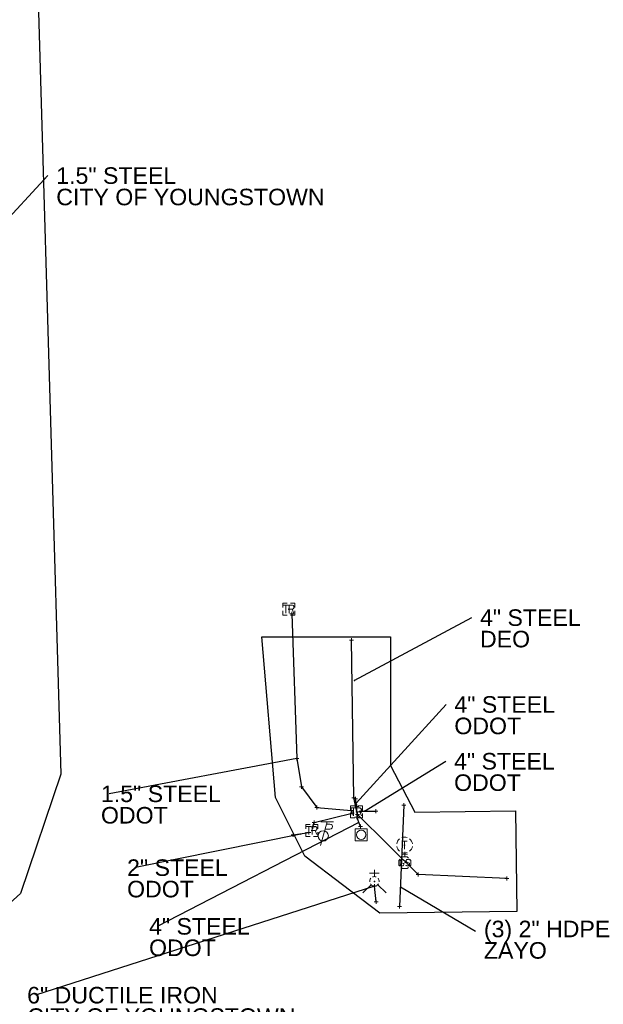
# Model space of a CAD drawing. Header units: feet. Extents: x 2474969 to 2485206, y 498780 to 500682.
# Tile 8 of 69: x 2475627 to 2475774, y 500056 to 500303. Entities that reach past the tile are written whole.
import ezdxf

# ---------------------------------------------------------------- set-up
doc = ezdxf.new("R2010")
doc.units = ezdxf.units.FT
doc.header["$MEASUREMENT"] = 0
doc.linetypes.add('interconnectex', pattern=[0])
for name, color, linetype in [('SG_X_Interconnect_Cable', 7, 'interconnectex'), ('SG_X_Poles', 7, 'Continuous'), ('SG_X_PullBox', 7, 'Continuous'), ('TX_X_10', 7, 'Continuous'), ('UT_X_FO', 30, 'foex'), ('UT_X_Gas', 190, 'gasex'), ('UT_X_Gas_Cells', 190, 'Continuous'), ('UT_X_Misc_Cells', 7, 'Continuous'), ('UT_X_Telecom_Cells', 30, 'Continuous'), ('UT_X_Water', 133, 'waterex'), ('UT_X_Water_Cells', 133, 'Continuous')]:
    doc.layers.add(name, color=color, linetype=linetype)
for name, color, linetype, lineweight in [('SG_X_PullBox (Construction)', 7, 'Continuous', 0), ('UT_X_Gas_Cells (Construction)', 2, 'Continuous', 0), ('UT_X_Telecom_Cells (Construction)', 30, 'Continuous', 0), ('UT_X_Water_Cells (Construction)', 62, 'Continuous', 0)]:
    doc.layers.add(name, color=color, linetype=linetype, lineweight=lineweight)
doc.layers.add('SV_X_Shot_Marker (Construction)', color=2, linetype='Continuous', lineweight=0, transparency=0.5)
doc.styles.get("Standard").update_dxf_attribs({"font": 'arial.ttf'})
doc.styles.add('Standard-Linetype-Ex', font='font30.shx')
doc.styles.add('Style-Arial', font='arial.ttf')
doc.linetypes.add('foex', pattern='A,0.2,-0.1,0.2,-0.1,0.2,-0.1,0.2,-0.1,["FO",Standard-Linetype-Ex,S=0.14,R=0,X=-0,Y=-0.05],-0.3', length=1.5)
doc.linetypes.add('gasex', pattern='A,0.2,-0.1,0.2,-0.1,0.2,-0.1,0.2,-0.1,["G",Standard-Linetype-Ex,S=0.14,R=0,X=-0,Y=-0.05],-0.25', length=1.45)
doc.linetypes.add('waterex', pattern='A,0.2,-0.1,0.2,-0.1,0.2,-0.1,0.2,-0.1,["W",Standard-Linetype-Ex,S=0.14,R=0,X=-0,Y=-0.05],-0.2', length=1.4)
doc.dimstyles.get("Standard").update_dxf_attribs({"dimtxt": 0.18, "dimasz": 0.18, "dimexe": 0.18, "dimexo": 0.0625, "dimgap": 0.09, "dimtad": 0, "dimtih": 1, "dimtoh": 1, "dimdec": 4, "dimzin": 0, "dimdsep": 46, "dimtxsty": 'Standard', "dimcen": 0.09, "dimadec": 0, "dimazin": 0, "dimtfac": 1, "dimtdec": 4, "dimtofl": 0, "dimtmove": 0, "dimatfit": 3, "dimfxl": 1, "dimtolj": 1, "dimtzin": 0, "dimarcsym": 0})

# ---------------------------------------------------------------- blocks, each defined once
blk = doc.blocks.new('SIGPB_9')
at = {"layer": 'SG_X_PullBox', "color": 7, "linetype": 'Continuous', "lineweight": 0, "flags": 128}
for points in [[(-0.01999999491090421, 0.07499998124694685), (-0.07499998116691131, 0.07499998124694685), (-0.07499998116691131, 0.0199999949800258)], [(-0.06780112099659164, 0.04999998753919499), (-0.00560631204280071, 0.04999998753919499)], [(-0.03630698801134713, 0.04999998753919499), (-0.03630698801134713, -0.04999998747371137)], [(0.005599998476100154, -0.04999998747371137), (0.005599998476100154, 0.04999998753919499), (0.04339295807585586, 0.04999998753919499), (0.04732362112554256, 0.04920653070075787), (0.05284119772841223, 0.04763182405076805), (0.05519715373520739, 0.04605711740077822), (0.05756531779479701, 0.0444824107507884), (0.06071473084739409, 0.04053954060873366), (0.0630706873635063, 0.03660887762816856), (0.06464539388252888, 0.03031005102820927), (0.06464539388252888, 0.02086181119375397), (0.0638641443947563, 0.01771239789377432), (0.06228943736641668, 0.01298827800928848), (0.05914002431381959, 0.007470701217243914), (0.05599061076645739, 0.005114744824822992), (0.05362244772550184, 0.003540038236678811), (0.05204774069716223, 0.002746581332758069), (0.04969178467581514, 0.00196533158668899), (0.04259950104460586, 0.001171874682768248), (0.005599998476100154, 0.001171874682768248)], [(0.07499998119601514, 0.0199999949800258), (0.07499998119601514, 0.07499998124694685), (0.01999999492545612, 0.07499998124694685)], [(0.04259950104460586, 0.001171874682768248), (0.06464539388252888, -0.04999998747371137)], [(-0.07499998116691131, -0.01999999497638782), (-0.07499998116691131, -0.07499998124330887), (-0.01999999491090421, -0.07499998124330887)], [(0.01999999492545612, -0.07499998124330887), (0.07499998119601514, -0.07499998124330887), (0.07499998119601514, -0.01999999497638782)]]:
    blk.add_lwpolyline(points, dxfattribs=at)
at = {"layer": 'SG_X_PullBox (Construction)', "color": 7, "linetype": 'Continuous', "lineweight": 30}
blk.add_point((1.455191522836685e-11, 0), dxfattribs=at)
blk = doc.blocks.new('SVPT_191')
at = {"layer": 'SV_X_Shot_Marker (Construction)', "transparency": 33554495}
for p, q in [((-0.02499999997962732, 0), (0.02500000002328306, 0)), ((1.455191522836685e-11, 0.02500000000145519), (1.455191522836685e-11, -0.02500000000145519))]:
    blk.add_line(p, q, dxfattribs=at)
blk.add_point((1.455191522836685e-11, 0), dxfattribs=at)
blk = doc.blocks.new('SVPT_192')
at = {"layer": 'SV_X_Shot_Marker (Construction)', "transparency": 33554495}
for p, q in [((-0.02499999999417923, 0), (0.02499999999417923, 0)), ((0, 0.02500000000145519), (0, -0.02500000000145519))]:
    blk.add_line(p, q, dxfattribs=at)
blk.add_point((0, 0), dxfattribs=at)
blk = doc.blocks.new('SVPT_193')
at = {"layer": 'SV_X_Shot_Marker (Construction)', "transparency": 33554495}
for p, q in [((-0.02499999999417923, 0), (0.02500000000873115, 0)), ((0, 0.02500000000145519), (0, -0.02499999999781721))]:
    blk.add_line(p, q, dxfattribs=at)
blk.add_point((0, 0), dxfattribs=at)
blk = doc.blocks.new('SVPT_194')
at = {"layer": 'SV_X_Shot_Marker (Construction)', "transparency": 33554495}
for p, q in [((-0.02499999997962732, 0), (0.02500000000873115, 0)), ((1.455191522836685e-11, 0.02499999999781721), (1.455191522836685e-11, -0.02500000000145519))]:
    blk.add_line(p, q, dxfattribs=at)
blk.add_point((1.455191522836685e-11, 0), dxfattribs=at)
blk = doc.blocks.new('SVPT_195')
at = {"layer": 'SV_X_Shot_Marker (Construction)', "transparency": 33554495}
for p, q in [((-0.02500000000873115, 3.637978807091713e-12), (0.02499999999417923, 3.637978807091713e-12)), ((-1.455191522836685e-11, 0.02500000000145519), (-1.455191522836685e-11, -0.02499999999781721))]:
    blk.add_line(p, q, dxfattribs=at)
blk.add_point((-1.455191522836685e-11, 3.637978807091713e-12), dxfattribs=at)
blk = doc.blocks.new('SIGPB_10')
at = {"layer": 'SG_X_PullBox', "color": 7, "linetype": 'Continuous', "lineweight": 0, "flags": 128}
for points in [[(-0.01999999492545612, 0.07499998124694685), (-0.07499998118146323, 0.07499998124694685), (-0.07499998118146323, 0.01999999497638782)], [(-0.06780112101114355, 0.04999998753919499), (-0.005606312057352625, 0.04999998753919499)], [(-0.03630698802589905, 0.04999998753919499), (-0.03630698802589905, -0.04999998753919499)], [(0.005599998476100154, -0.04999998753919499), (0.005599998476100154, 0.04999998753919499), (0.04339295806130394, 0.04999998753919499), (0.04732362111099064, 0.04920653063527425), (0.05284119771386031, 0.04763182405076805), (0.05519715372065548, 0.04605711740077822), (0.0575653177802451, 0.0444824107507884), (0.06071473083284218, 0.04053954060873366), (0.06307068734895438, 0.03660887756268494), (0.06464539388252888, 0.03031005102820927), (0.06464539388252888, 0.02086181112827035), (0.06386414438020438, 0.01771239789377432), (0.06228943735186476, 0.01298827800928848), (0.05914002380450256, 0.007470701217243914), (0.05599061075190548, 0.005114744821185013), (0.05362244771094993, 0.003540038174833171), (0.05204774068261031, 0.002746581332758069), (0.04969178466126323, 0.00196533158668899), (0.04259950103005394, 0.001171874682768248), (0.005599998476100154, 0.001171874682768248)], [(0.07499998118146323, 0.01999999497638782), (0.07499998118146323, 0.07499998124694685), (0.01999999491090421, 0.07499998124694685)], [(0.04259950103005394, 0.001171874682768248), (0.06464539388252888, -0.04999998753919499)], [(-0.07499998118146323, -0.01999999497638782), (-0.07499998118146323, -0.07499998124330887), (-0.01999999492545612, -0.07499998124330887)], [(0.01999999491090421, -0.07499998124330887), (0.07499998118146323, -0.07499998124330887), (0.07499998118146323, -0.01999999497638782)]]:
    blk.add_lwpolyline(points, dxfattribs=at)
at = {"layer": 'SG_X_PullBox (Construction)', "color": 7, "linetype": 'Continuous', "lineweight": 30}
blk.add_point((0, 0), dxfattribs=at)
blk = doc.blocks.new('SIGPB_11')
at = {"layer": 'SG_X_PullBox', "color": 7, "linetype": 'Continuous', "lineweight": 0, "flags": 128}
for points in [[(-0.01999999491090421, 0.07499998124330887), (-0.07499998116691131, 0.07499998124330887), (-0.07499998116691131, 0.01999999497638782)], [(-0.0678011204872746, 0.04999998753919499), (-0.00560631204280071, 0.04999998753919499)], [(-0.03630698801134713, 0.04999998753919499), (-0.03630698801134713, -0.04999998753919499)], [(0.005599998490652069, -0.04999998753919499), (0.005599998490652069, 0.04999998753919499), (0.04339295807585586, 0.04999998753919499), (0.04732362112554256, 0.04920653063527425), (0.05284119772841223, 0.04763182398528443), (0.05519715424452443, 0.04605711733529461), (0.05756531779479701, 0.04448241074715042), (0.06071473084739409, 0.04053954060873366), (0.0630706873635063, 0.03660887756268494), (0.06464539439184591, 0.03031005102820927), (0.06464539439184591, 0.02086181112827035), (0.0638641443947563, 0.01771239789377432), (0.06228943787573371, 0.01298827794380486), (0.05914002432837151, 0.007470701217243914), (0.05599061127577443, 0.005114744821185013), (0.05362244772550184, 0.003540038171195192), (0.05204774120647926, 0.002746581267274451), (0.04969178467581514, 0.001965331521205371), (0.04259950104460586, 0.001171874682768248), (0.005599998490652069, 0.001171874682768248)], [(0.07499998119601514, 0.01999999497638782), (0.07499998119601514, 0.07499998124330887), (0.01999999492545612, 0.07499998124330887)], [(0.04259950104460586, 0.001171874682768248), (0.06464539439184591, -0.04999998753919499)], [(-0.07499998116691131, -0.01999999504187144), (-0.07499998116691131, -0.07499998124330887), (-0.01999999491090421, -0.07499998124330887)], [(0.01999999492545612, -0.07499998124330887), (0.07499998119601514, -0.07499998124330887), (0.07499998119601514, -0.01999999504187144)]]:
    blk.add_lwpolyline(points, dxfattribs=at)
at = {"layer": 'SG_X_PullBox (Construction)', "color": 7, "linetype": 'Continuous', "lineweight": 30}
blk.add_point((1.455191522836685e-11, 0), dxfattribs=at)
blk = doc.blocks.new('TPW_2')
at = {"layer": 'UT_X_Misc_Cells', "color": 30, "linetype": 'Continuous', "lineweight": 0}
for p, q in [((0.04816666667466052, 0.180000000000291), (-0.03216666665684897, -0.1199999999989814)), ((0.1281666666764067, 0.180000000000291), (-0.03183333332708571, 0.180000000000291)), ((0.0401666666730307, 0.1500000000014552), (0.08266666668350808, 0.1500000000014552)), ((0.02308333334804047, 0.08625000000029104), (0.08266666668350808, 0.08625000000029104))]:
    blk.add_line(p, q, dxfattribs=at)
blk.add_circle((1.455191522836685e-11, 0), 0.065, dxfattribs=at)
at = {"layer": 'UT_X_Misc_Cells', "color": 30, "linetype": 'Continuous', "lineweight": 0, "extrusion": (0, 0, -1)}
blk.add_arc((-0.08329166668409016, 0.1181250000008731), 0.03188112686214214, 88.8766972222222, 271.1233027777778, dxfattribs=at)
blk = doc.blocks.new('SPOLE_7')
at = {"layer": 'SG_X_Poles', "color": 7, "linetype": 'Continuous', "lineweight": 0}
blk.add_circle((1.455191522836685e-11, 0), 0.06, dxfattribs=at)
blk.add_3dface([(-0.0749999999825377, -0.0750000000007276), (0.07500000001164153, -0.0750000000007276), (0.07500000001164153, 0.0750000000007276), (-0.0749999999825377, 0.0750000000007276)], dxfattribs=at)
blk = doc.blocks.new('TMH_5')
at = {"layer": 'UT_X_Telecom_Cells', "color": 30, "linetype": 'Continuous', "lineweight": 0}
for p, q in [((-0.03250000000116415, 0.0499999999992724), (0.03250000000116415, 0.0499999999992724)), ((0, -0.0499999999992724), (0, 0.0499999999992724))]:
    blk.add_line(p, q, dxfattribs=at)
for start, end in [(130.0805972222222, 170.0721333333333), (70.05767222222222, 110.1060805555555), (10.01689444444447, 50.03918888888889), (190.0168944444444, 230.0391888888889), (250.0576722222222, 290.0473111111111), (310.0114361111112, 350.0263833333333)]:
    blk.add_arc((-2.767486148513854e-05, -3.704166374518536e-05), 0.09999900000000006, start, end, dxfattribs=at)
at = {"layer": 'UT_X_Telecom_Cells (Construction)', "color": 30, "linetype": 'Continuous', "lineweight": 30}
blk.add_point((0, 0), dxfattribs=at)
blk = doc.blocks.new('GSS_2')
at = {"layer": 'UT_X_Gas_Cells', "color": 34, "linetype": 'Continuous', "lineweight": 0}
for p, q in [((0, 0.07408333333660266), (0, 0.1375833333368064)), ((0.03175000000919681, 0.1058333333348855), (-0.03191666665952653, 0.1058333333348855))]:
    blk.add_line(p, q, dxfattribs=at)
at = {"layer": 'UT_X_Gas_Cells', "color": 34, "linetype": 'Continuous', "lineweight": 0, "flags": 128}
for points in [[(-0.05883333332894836, 0.04483333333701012), (-0.07408333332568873, 0.02966666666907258), (-0.07408333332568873, -0.02958333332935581), (-0.05899999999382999, -0.04466666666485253)], [(-0.01291503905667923, 0.02424804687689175), (-0.01354003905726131, 0.02739257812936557), (-0.015434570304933, 0.03054687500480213), (-0.01857910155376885, 0.03369140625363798), (-0.02299316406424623, 0.03747070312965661), (-0.02613769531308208, 0.0387304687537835), (-0.02865722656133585, 0.03936523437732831), (-0.03243652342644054, 0.04000000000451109), (-0.03999511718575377, 0.04000000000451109), (-0.04314941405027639, 0.03936523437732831), (-0.04503417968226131, 0.0387304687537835), (-0.04755371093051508, 0.03747070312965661), (-0.05259277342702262, 0.03369140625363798), (-0.05574707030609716, 0.02928710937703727), (-0.05763183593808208, 0.02424804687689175), (-0.058891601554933, 0.01731445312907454), (-0.06015136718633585, 0.007236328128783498), (-0.06015136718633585, -0.005986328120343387), (-0.05952636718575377, -0.01669921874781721), (-0.0570068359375, -0.02488281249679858), (-0.05322753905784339, -0.03244140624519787), (-0.05007324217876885, -0.03496093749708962), (-0.04629394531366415, -0.03748046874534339), (-0.03937011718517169, -0.03999999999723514), (-0.03243652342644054, -0.03999999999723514), (-0.0255126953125, -0.03874023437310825), (-0.02299316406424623, -0.03748046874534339), (-0.02047363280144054, -0.0362207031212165), (-0.01795410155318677, -0.03370117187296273), (-0.015434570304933, -0.0299218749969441), (-0.01291503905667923, -0.0242578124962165), (-0.01291503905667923, -0.008505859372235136), (-0.02613769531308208, -0.008505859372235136)], [(0.04483333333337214, 0.05883333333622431), (0.02958333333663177, 0.07408333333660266), (-0.02966666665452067, 0.07408333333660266), (-0.04483333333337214, 0.05900000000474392)], [(0.05699707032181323, 0.03432617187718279), (0.05573730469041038, 0.03558593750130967), (0.05385253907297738, 0.03684570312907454), (0.04817871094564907, 0.0387304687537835), (0.04125488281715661, 0.04000000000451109), (0.03621582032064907, 0.04000000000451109), (0.03432128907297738, 0.04000000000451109), (0.02613769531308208, 0.03810546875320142), (0.01920410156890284, 0.03432617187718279), (0.01479980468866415, 0.02928710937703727), (0.01354003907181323, 0.02424804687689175), (0.01354003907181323, 0.02046875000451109), (0.01479980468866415, 0.01542968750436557), (0.01983886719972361, 0.01101562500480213), (0.05447753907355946, -0.00788085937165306), (0.05763183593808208, -0.01040039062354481), (0.05889160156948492, -0.01291992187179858), (0.06015136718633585, -0.01669921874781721), (0.06015136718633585, -0.02047851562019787), (0.059516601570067, -0.0242578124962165), (0.05889160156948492, -0.02677734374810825), (0.05763183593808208, -0.0299218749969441), (0.05637207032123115, -0.03244140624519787), (0.05511230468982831, -0.03433593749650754), (0.05321777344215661, -0.0362207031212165), (0.05133300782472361, -0.03748046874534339), (0.04881347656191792, -0.03874023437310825), (0.04691894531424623, -0.03937499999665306), (0.04125488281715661, -0.03999999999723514), (0.03243652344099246, -0.03999999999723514), (0.02676269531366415, -0.03874023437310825), (0.01857910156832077, -0.03433593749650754), (0.01354003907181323, -0.03055664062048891)], [(0.05883333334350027, -0.04466666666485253), (0.07400000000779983, -0.02958333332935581), (0.07400000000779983, 0.02966666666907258), (0.05883333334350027, 0.04483333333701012)], [(-0.04499999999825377, -0.05866666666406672), (-0.02966666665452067, -0.07399999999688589), (0.02958333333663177, -0.07399999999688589), (0.04483333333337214, -0.05883333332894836)]]:
    blk.add_lwpolyline(points, dxfattribs=at)
at = {"layer": 'UT_X_Gas_Cells (Construction)', "color": 34, "linetype": 'Continuous', "lineweight": 13}
blk.add_point((0, 3.637978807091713e-12), dxfattribs=at)
blk = doc.blocks.new('FH_1')
at = {"layer": 'UT_X_Water_Cells', "color": 62, "linetype": 'Continuous', "lineweight": 0}
for p, q in [((-8.333331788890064e-05, 0.0601666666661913), (-8.333331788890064e-05, 0.1461666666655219)), ((0.05991666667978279, 0.1031666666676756), (-0.06008333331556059, 0.1031666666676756)), ((-0.04233333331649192, -0.04241666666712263), (-0.1463333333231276, -0.1463333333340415)), ((0.04225000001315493, -0.04241666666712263), (0.1462500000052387, -0.1463333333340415))]:
    blk.add_line(p, q, dxfattribs=at)
for start, end in [(140.0209916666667, 184.0629333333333), (68.13946111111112, 112.0379833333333), (356.016475, 39.98885277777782), (211.8787722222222, 255.8479305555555), (283.8238944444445, 329.9096694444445)]:
    blk.add_arc((1.455191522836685e-11, 0), 0.06, start, end, dxfattribs=at)
at = {"layer": 'UT_X_Water_Cells (Construction)', "color": 62, "linetype": 'Continuous', "lineweight": 30}
blk.add_point((1.455191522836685e-11, 0), dxfattribs=at)
blk.add_point((1.455191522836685e-11, 0), dxfattribs=at)
blk = doc.blocks.new('SVPT_196')
at = {"layer": 'SV_X_Shot_Marker (Construction)', "transparency": 33554495}
for p, q in [((-0.02499999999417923, 0), (0.02500000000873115, 0)), ((0, 0.02500000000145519), (0, -0.02500000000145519))]:
    blk.add_line(p, q, dxfattribs=at)
blk.add_point((0, 0), dxfattribs=at)
blk = doc.blocks.new('SVPT_197')
at = {"layer": 'SV_X_Shot_Marker (Construction)', "transparency": 33554495}
for p, q in [((-0.02499999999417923, 0), (0.02500000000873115, 0)), ((1.455191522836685e-11, 0.02500000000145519), (1.455191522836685e-11, -0.02499999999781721))]:
    blk.add_line(p, q, dxfattribs=at)
blk.add_point((1.455191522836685e-11, 0), dxfattribs=at)
blk = doc.blocks.new('SVPT_198')
at = {"layer": 'SV_X_Shot_Marker (Construction)', "transparency": 33554495}
for p, q in [((-0.02499999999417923, 0), (0.02500000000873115, 0)), ((0, 0.02500000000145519), (0, -0.02499999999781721))]:
    blk.add_line(p, q, dxfattribs=at)
blk.add_point((0, 0), dxfattribs=at)
blk = doc.blocks.new('SVPT_199')
at = {"layer": 'SV_X_Shot_Marker (Construction)', "transparency": 33554495}
for p, q in [((-0.02499999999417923, 0), (0.02500000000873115, 0)), ((1.455191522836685e-11, 0.02499999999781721), (1.455191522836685e-11, -0.02500000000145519))]:
    blk.add_line(p, q, dxfattribs=at)
blk.add_point((1.455191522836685e-11, 0), dxfattribs=at)
blk = doc.blocks.new('SVPT_200')
at = {"layer": 'SV_X_Shot_Marker (Construction)', "transparency": 33554495}
for p, q in [((-0.02499999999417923, 0), (0.02500000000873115, 0)), ((0, 0.02500000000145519), (0, -0.02499999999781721))]:
    blk.add_line(p, q, dxfattribs=at)
blk.add_point((0, 0), dxfattribs=at)
blk = doc.blocks.new('SVPT_201')
at = {"layer": 'SV_X_Shot_Marker (Construction)', "transparency": 33554495}
for p, q in [((-0.02500000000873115, 3.637978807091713e-12), (0.02499999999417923, 3.637978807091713e-12)), ((0, 0.02500000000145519), (0, -0.02499999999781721))]:
    blk.add_line(p, q, dxfattribs=at)
blk.add_point((0, 3.637978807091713e-12), dxfattribs=at)
blk = doc.blocks.new('SVPT_202')
at = {"layer": 'SV_X_Shot_Marker (Construction)', "transparency": 33554495}
for p, q in [((-0.02499999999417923, 0), (0.02500000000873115, 0)), ((0, 0.02500000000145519), (0, -0.02499999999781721))]:
    blk.add_line(p, q, dxfattribs=at)
blk.add_point((0, 0), dxfattribs=at)
blk = doc.blocks.new('SVPT_203')
at = {"layer": 'SV_X_Shot_Marker (Construction)', "transparency": 33554495}
for p, q in [((-0.02499999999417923, 3.637978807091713e-12), (0.02500000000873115, 3.637978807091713e-12)), ((1.455191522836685e-11, 0.02500000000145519), (1.455191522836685e-11, -0.02499999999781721))]:
    blk.add_line(p, q, dxfattribs=at)
blk.add_point((1.455191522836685e-11, 3.637978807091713e-12), dxfattribs=at)
blk = doc.blocks.new('SVPT_204')
at = {"layer": 'SV_X_Shot_Marker (Construction)', "transparency": 33554495}
for p, q in [((-0.02499999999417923, 0), (0.02500000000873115, 0)), ((1.455191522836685e-11, 0.02499999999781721), (1.455191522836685e-11, -0.02500000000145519))]:
    blk.add_line(p, q, dxfattribs=at)
blk.add_point((1.455191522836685e-11, 0), dxfattribs=at)
blk = doc.blocks.new('SVPT_205')
at = {"layer": 'SV_X_Shot_Marker (Construction)', "transparency": 33554495}
for p, q in [((-0.02499999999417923, 0), (0.02500000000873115, 0)), ((1.455191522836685e-11, 0.02499999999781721), (1.455191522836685e-11, -0.02500000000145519))]:
    blk.add_line(p, q, dxfattribs=at)
blk.add_point((1.455191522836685e-11, 0), dxfattribs=at)
blk = doc.blocks.new('SVPT_206')
at = {"layer": 'SV_X_Shot_Marker (Construction)', "transparency": 33554495}
for p, q in [((-0.02500000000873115, 0), (0.02499999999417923, 0)), ((0, 0.02500000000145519), (0, -0.02500000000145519))]:
    blk.add_line(p, q, dxfattribs=at)
blk.add_point((0, 0), dxfattribs=at)
blk = doc.blocks.new('SVPT_207')
at = {"layer": 'SV_X_Shot_Marker (Construction)', "transparency": 33554495}
for p, q in [((-0.02500000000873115, 0), (0.02499999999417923, 0)), ((0, 0.02500000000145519), (0, -0.02500000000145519))]:
    blk.add_line(p, q, dxfattribs=at)
blk.add_point((0, 0), dxfattribs=at)
blk = doc.blocks.new('SVPT_208')
at = {"layer": 'SV_X_Shot_Marker (Construction)', "transparency": 33554495}
for p, q in [((-0.02500000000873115, 0), (0.02499999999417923, 0)), ((0, 0.02499999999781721), (0, -0.02500000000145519))]:
    blk.add_line(p, q, dxfattribs=at)
blk.add_point((0, 0), dxfattribs=at)
blk = doc.blocks.new('SVPT_209')
at = {"layer": 'SV_X_Shot_Marker (Construction)', "transparency": 33554495}
for p, q in [((-0.02500000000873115, 0), (0.02499999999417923, 0)), ((-1.455191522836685e-11, 0.02500000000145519), (-1.455191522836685e-11, -0.02500000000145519))]:
    blk.add_line(p, q, dxfattribs=at)
blk.add_point((-1.455191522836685e-11, 0), dxfattribs=at)
blk = doc.blocks.new('SVPT_210')
at = {"layer": 'SV_X_Shot_Marker (Construction)', "transparency": 33554495}
for p, q in [((-0.02500000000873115, 3.637978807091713e-12), (0.02499999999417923, 3.637978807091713e-12)), ((0, 0.02500000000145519), (0, -0.02499999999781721))]:
    blk.add_line(p, q, dxfattribs=at)
blk.add_point((0, 3.637978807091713e-12), dxfattribs=at)
blk = doc.blocks.new('SVPT_211')
at = {"layer": 'SV_X_Shot_Marker (Construction)', "transparency": 33554495}
for p, q in [((-0.02500000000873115, 3.637978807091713e-12), (0.02499999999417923, 3.637978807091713e-12)), ((0, 0.02500000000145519), (0, -0.02499999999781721))]:
    blk.add_line(p, q, dxfattribs=at)
blk.add_point((0, 3.637978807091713e-12), dxfattribs=at)
blk = doc.blocks.new('SVPT_212')
at = {"layer": 'SV_X_Shot_Marker (Construction)', "transparency": 33554495}
for p, q in [((-0.02499999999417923, 0), (0.02500000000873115, 0)), ((1.455191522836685e-11, 0.02500000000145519), (1.455191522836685e-11, -0.02499999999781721))]:
    blk.add_line(p, q, dxfattribs=at)
blk.add_point((1.455191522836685e-11, 0), dxfattribs=at)
blk = doc.blocks.new('SVPT_213')
at = {"layer": 'SV_X_Shot_Marker (Construction)', "transparency": 33554495}
for p, q in [((-0.02500000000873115, 0), (0.02499999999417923, 0)), ((0, 0.02499999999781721), (0, -0.02500000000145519))]:
    blk.add_line(p, q, dxfattribs=at)
blk.add_point((0, 0), dxfattribs=at)
blk = doc.blocks.new('SVPT_214')
at = {"layer": 'SV_X_Shot_Marker (Construction)', "transparency": 33554495}
for p, q in [((-0.02500000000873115, 0), (0.02499999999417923, 0)), ((0, 0.02500000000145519), (0, -0.02499999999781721))]:
    blk.add_line(p, q, dxfattribs=at)
blk.add_point((0, 0), dxfattribs=at)
blk = doc.blocks.new('SVPT_215')
at = {"layer": 'SV_X_Shot_Marker (Construction)', "transparency": 33554495}
for p, q in [((-0.02500000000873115, 3.637978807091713e-12), (0.02499999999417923, 3.637978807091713e-12)), ((0, 0.02500000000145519), (0, -0.02499999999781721))]:
    blk.add_line(p, q, dxfattribs=at)
blk.add_point((0, 3.637978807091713e-12), dxfattribs=at)
blk = doc.blocks.new('TerminatorOpen_0.5')
at = {"color": 0, "linetype": 'ByBlock', "lineweight": -2}
for q in [(-1, 0.25), (-1, 0), (-1, -0.25)]:
    blk.add_line((0, 0), q, dxfattribs=at)

msp = doc.modelspace()

# ---------------------------------------------------------------- linework, layer by layer
at = {"layer": 'SG_X_Interconnect_Cable', "extrusion": (0.0005100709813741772, -0.002965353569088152, 0.9999954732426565), "elevation": 892.5605952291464, "flags": 128}
msp.add_lwpolyline([(2475710.718612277, 500110.1391364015), (2475710.380572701, 500112.1043576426)], dxfattribs=at)
at = {"layer": 'SG_X_Interconnect_Cable', "extrusion": (-0.07612958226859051, -0.0003092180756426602, 0.9970978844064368), "elevation": -187520.1779254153, "flags": 128}
msp.add_lwpolyline([(-490044.3928057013, 2470617.644210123), (-490044.3928057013, 2470621.348390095)], dxfattribs=at)
at = {"layer": 'SG_X_Interconnect_Cable', "extrusion": (-0.05494379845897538, 0.1311136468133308, 0.9898436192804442), "elevation": -69353.01138126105, "flags": 128}
msp.add_lwpolyline([(-2476605.748821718, 490722.479279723), (-2476606.472397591, 490721.6210948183), (-2476616.199985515, 490723.1616070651)], dxfattribs=at)
at = {"layer": 'SG_X_Interconnect_Cable', "extrusion": (0.09233243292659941, -0.2290766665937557, 0.9690194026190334), "elevation": 115105.1005921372, "flags": 128}
msp.add_lwpolyline([(2483164.665358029, -447099.8052124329), (2483164.665358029, -447097.2625438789)], dxfattribs=at)
at = {"layer": 'SG_X_Interconnect_Cable', "extrusion": (-0.11177695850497, -0.01696589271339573, 0.9935884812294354), "elevation": -284105.2101141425, "flags": 128}
msp.add_lwpolyline([(-122920.6735714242, 2506659.653786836), (-122920.6735714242, 2506663.678298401)], dxfattribs=at)
at = {"layer": 'SG_X_Interconnect_Cable'}
msp.add_polyline3d([(2475695.241492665, 500153.832810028, 1112.47), (2475696.533632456, 500117.3438627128, 1113.008), (2475697.669755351, 500110.2270928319, 1112.998), (2475701.540174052, 500105.0165291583, 1113.005), (2475710.188109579, 500104.3264545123, 1112.844)], dxfattribs=at)
at = {"layer": 'TX_X_10', "flags": 128}
for points in [[(2475587.453971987, 500557.3755657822), (2475624.041008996, 500557.3755657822), (2475637.063513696, 500113.4563200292), (2475626.865996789, 500083.3974923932), (2475612.809959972, 500070.7121155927), (2475538.395647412, 500069.8848084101), (2475538.095398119, 500096.891517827), (2475586.079403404, 500097.4249839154), (2475594.619794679, 500107.3894006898), (2475601.798384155, 500121.3182926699)], [(2475687.639091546, 500148.0287555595), (2475720.082156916, 500148.0287555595), (2475720.082156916, 500115.5856901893), (2475726.224290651, 500103.9057058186), (2475751.580278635, 500104.2208704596), (2475751.895443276, 500078.8648824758), (2475717.40212734, 500078.4361445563), (2475707.955380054, 500085.6261566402), (2475698.508632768, 500092.8161687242), (2475691.103884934, 500107.5300991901)]]:
    msp.add_lwpolyline(points, close=True, dxfattribs=at)
at = {"layer": 'UT_X_FO', "extrusion": (0.0006516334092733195, 0.01511174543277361, 0.9998855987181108)}
msp.add_line((2475723.465545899, 500105.672600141), (2475722.363426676, 500080.1138352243), dxfattribs=at)
at = {"layer": 'UT_X_Gas', "flags": 128}
msp.add_lwpolyline([(2475749.423353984, 500087.2046022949), (2475727.023930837, 500088.1767074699), (2475711.790282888, 500103.2843417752), (2475710.864182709, 500107.4737949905), (2475710.231114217, 500147.173089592)], dxfattribs=at)
at = {"layer": 'UT_X_Water', "extrusion": (0.004097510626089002, -0.03770869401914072, 0.9992803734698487)}
msp.add_line((2475716.475789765, 500081.33696755), (2475716.051743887, 500085.2393897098), dxfattribs=at)

# ---------------------------------------------------------------- block references
at = {"layer": 'SG_X_Poles', "color": 7, "linetype": 'Continuous', "lineweight": 0, "xscale": 20, "yscale": 20, "zscale": 20}
msp.add_blockref('SPOLE_7', (2475712.711382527, 500098.1817897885, 1112.88), dxfattribs=at)
at = {"layer": 'SG_X_PullBox', "color": 7, "linetype": 'Continuous', "lineweight": 0, "xscale": 20, "yscale": 20, "zscale": 20}
for name, p in [('SIGPB_9', (2475694.471409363, 500154.9669327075, 1112.474)), ('SIGPB_10', (2475711.502251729, 500103.9354122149, 1112.94)), ('SIGPB_11', (2475700.25303481, 500099.2679072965, 1112.883))]:
    msp.add_blockref(name, p, dxfattribs=at)
at = {"layer": 'SV_X_Shot_Marker (Construction)', "transparency": 33554495, "xscale": 20, "yscale": 20, "zscale": 20}
for name, p in [('SVPT_191', (2475695.241492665, 500153.832810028, 1112.47)), ('SVPT_211', (2475710.231114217, 500147.173089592, 1112.466)), ('SVPT_192', (2475696.533632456, 500117.3438627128, 1113.008)), ('SVPT_193', (2475697.669755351, 500110.2270928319, 1112.998)), ('SVPT_210', (2475710.864182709, 500107.4737949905, 1112.642)), ('SVPT_204', (2475711.270226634, 500107.2587717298, 1112.772)), ('SVPT_194', (2475701.540174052, 500105.0165291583, 1113.005)), ('SVPT_195', (2475710.188109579, 500104.3264545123, 1112.844)), ('SVPT_200', (2475710.405133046, 500103.6043763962, 1112.817)), ('SVPT_203', (2475711.608263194, 500105.2935591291, 1112.766)), ('SVPT_209', (2475711.790282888, 500103.2843417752, 1112.93)), ('SVPT_205', (2475712.725384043, 500104.120432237, 1112.668)), ('SVPT_206', (2475716.41878359, 500104.1354338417, 1112.95)), ('SVPT_212', (2475723.465545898, 500105.6726001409, 1111.951)), ('SVPT_199', (2475700.844098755, 500101.2511218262, 1112.598)), ('SVPT_202', (2475711.630265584, 500102.57626518, 1112.933)), ('SVPT_197', (2475699.505954, 500098.7668530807, 1112.707)), ('SVPT_198', (2475700.505062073, 500100.1880068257, 1112.72)), ('SVPT_201', (2475712.551365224, 500100.2910179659, 1112.305)), ('SVPT_196', (2475695.552526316, 500098.1667881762, 1112.252)), ('SVPT_208', (2475727.023930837, 500088.1767074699, 1112.441)), ('SVPT_207', (2475749.423353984, 500087.2046022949, 1112.159)), ('SVPT_215', (2475716.051743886, 500085.2393897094, 1112.473)), ('SVPT_214', (2475716.475789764, 500081.3369675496, 1112.324)), ('SVPT_213', (2475722.363426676, 500080.1138352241, 1112.338))]:
    msp.add_blockref(name, p, dxfattribs=at)
at = {"layer": 'UT_X_Gas_Cells', "color": 34, "linetype": 'Continuous', "lineweight": 13, "xscale": 20, "yscale": 20, "zscale": 20}
msp.add_blockref('GSS_2', (2475723.696570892, 500091.1590300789, 1112.379), dxfattribs=at)
at = {"layer": 'UT_X_Misc_Cells', "color": 30, "linetype": 'Continuous', "lineweight": 0, "xscale": 20, "yscale": 20, "zscale": 20}
msp.add_blockref('TPW_2', (2475703.139347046, 500097.8817573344, 1112.683), dxfattribs=at)
at = {"layer": 'UT_X_Telecom_Cells', "color": 30, "linetype": 'Continuous', "lineweight": 0, "xscale": 20, "yscale": 20, "zscale": 20}
msp.add_blockref('TMH_5', (2475723.623562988, 500095.5955100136, 1112.433), dxfattribs=at)
at = {"layer": 'UT_X_Water_Cells', "color": 62, "linetype": 'Continuous', "lineweight": 0, "xscale": 20, "yscale": 20, "zscale": 20}
msp.add_blockref('FH_1', (2475716.036742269, 500086.4605218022, 1112.5), dxfattribs=at)

# ---------------------------------------------------------------- texts
at = {"layer": 'Defpoints', "color": 7, "attachment_point": 1, "style": 'Style-Arial'}
for s, insert, char_height, rotation, line_spacing_factor in [('1.5" STEEL\\PCITY OF YOUNGSTOWN', (2475635.896327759, 500266.1915783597, 1110.020226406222), 4.167117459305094, 359.99999999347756, 0.7765243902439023), ('4" STEEL\\PODOT', (2475736.097988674, 500118.7808551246), 4.167117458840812, 359.99999999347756, 0.7765243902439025), ('2" STEEL\\PODOT', (2475653.741334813, 500091.9950705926), 4.167117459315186, 6.522411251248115e-09, 0.7765243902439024), ('(3) 2" HDPE\\PZAYO', (2475743.608855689, 500076.5596354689), 4.167117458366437, 1.3044822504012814e-08, 0.7765243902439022), ('6" DUCTILE IRON\\PCITY OF YOUNGSTOWN', (2475628.566436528, 500059.8982277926, 1112.473), 4.167117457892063, 6.5224112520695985e-09, 0.7765243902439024)]:
    msp.add_mtext(s, dxfattribs=dict(at, insert=insert, char_height=char_height, rotation=rotation, line_spacing_factor=line_spacing_factor))
for s, insert, char_height, line_spacing_factor in [('4" STEEL\\PDEO', (2475742.625454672, 500154.9234036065), 4.167117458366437, 0.7765243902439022), ('4" STEEL\\PODOT', (2475736.166049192, 500133.0699187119), 4.167117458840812, 0.7765243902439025), ('1.5" STEEL\\PODOT', (2475647.157581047, 500110.5776590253, 1113.008), 4.167117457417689, 0.7765243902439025), ('4" STEEL\\PODOT', (2475659.271124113, 500077.221252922), 4.167117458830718, 0.7765243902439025)]:
    msp.add_mtext(s, dxfattribs=dict(at, insert=insert, char_height=char_height, line_spacing_factor=line_spacing_factor))

# ---------------------------------------------------------------- leaders
at = {"layer": 'Defpoints'}
for points, override in [([(2475616.781574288, 500245.7603992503, 1110.020226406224), (2475633.812844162, 500264.1096077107, 1110.020226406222)], {"dimscale": 0, "dimtxt": 0.2083483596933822, "dimasz": 0.2083483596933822, "dimgap": 0.1041741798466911, "dimtad": 0, "dimtxsty": 'Style-Arial', "dimldrblk": 'TerminatorOpen_0.5'}), ([(2475710.92963314, 500137.0039036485), (2475740.541971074, 500152.8414329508)], {"dimscale": 0, "dimtxt": 0.2083483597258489, "dimasz": 0.2083483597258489, "dimgap": 0.1041741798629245, "dimtad": 0, "dimtxsty": 'Style-Arial', "dimldrblk": 'TerminatorOpen_0.5'}), ([(2475711.447921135, 500106.1755431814), (2475734.082565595, 500130.9879480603)], {"dimscale": 0, "dimtxt": 0.2083483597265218, "dimasz": 0.2083483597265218, "dimgap": 0.1041741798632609, "dimtad": 0, "dimtxsty": 'Style-Arial', "dimldrblk": 'TerminatorOpen_0.5'}), ([(2475696.533632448, 500117.3438627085, 1113.008), (2475649.241064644, 500108.4956883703, 1113.008)], {"dimscale": 0, "dimtxt": 0.2083483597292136, "dimasz": 0.2083483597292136, "dimgap": 0.1041741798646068, "dimtad": 0, "dimtxsty": 'Style-Arial', "dimldrblk": 'TerminatorOpen_0.5'}), ([(2475713.520506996, 500104.1598661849), (2475734.014505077, 500116.6988844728)], {"dimscale": 0, "dimtxt": 0.2083483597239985, "dimasz": 0.2083483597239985, "dimgap": 0.1041741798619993, "dimtad": 0, "dimtxsty": 'Style-Arial', "dimldrblk": 'TerminatorOpen_0.5'}), ([(2475712.092911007, 500101.2627561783), (2475661.354607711, 500075.1392822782)], {"dimscale": 0, "dimtxt": 0.2083483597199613, "dimasz": 0.2083483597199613, "dimgap": 0.1041741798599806, "dimtad": 0, "dimtxsty": 'Style-Arial', "dimldrblk": 'TerminatorOpen_0.5'}), ([(2475697.529795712, 500098.3592416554), (2475655.82481841, 500089.9130999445)], {"dimscale": 0, "dimtxt": 0.2083483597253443, "dimasz": 0.2083483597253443, "dimgap": 0.1041741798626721, "dimtad": 0, "dimtxsty": 'Style-Arial', "dimldrblk": 'TerminatorOpen_0.5'}), ([(2475716.051743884, 500085.2393897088, 1112.473), (2475630.649920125, 500057.8162571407, 1112.473)], {"dimscale": 0, "dimtxt": 0.2083483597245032, "dimasz": 0.2083483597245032, "dimgap": 0.1041741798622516, "dimtad": 0, "dimtxsty": 'Style-Arial', "dimldrblk": 'TerminatorOpen_0.5'}), ([(2475722.575515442, 500085.045036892), (2475741.525372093, 500073.8980162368)], {"dimscale": 0, "dimtxt": 0.2083483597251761, "dimasz": 0.2083483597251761, "dimgap": 0.1041741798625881, "dimtad": 0, "dimtxsty": 'Style-Arial', "dimldrblk": 'TerminatorOpen_0.5'})]:
    msp.add_leader(points, dimstyle='Standard', override=override, dxfattribs=at)

doc.saveas('drawing.dxf')
